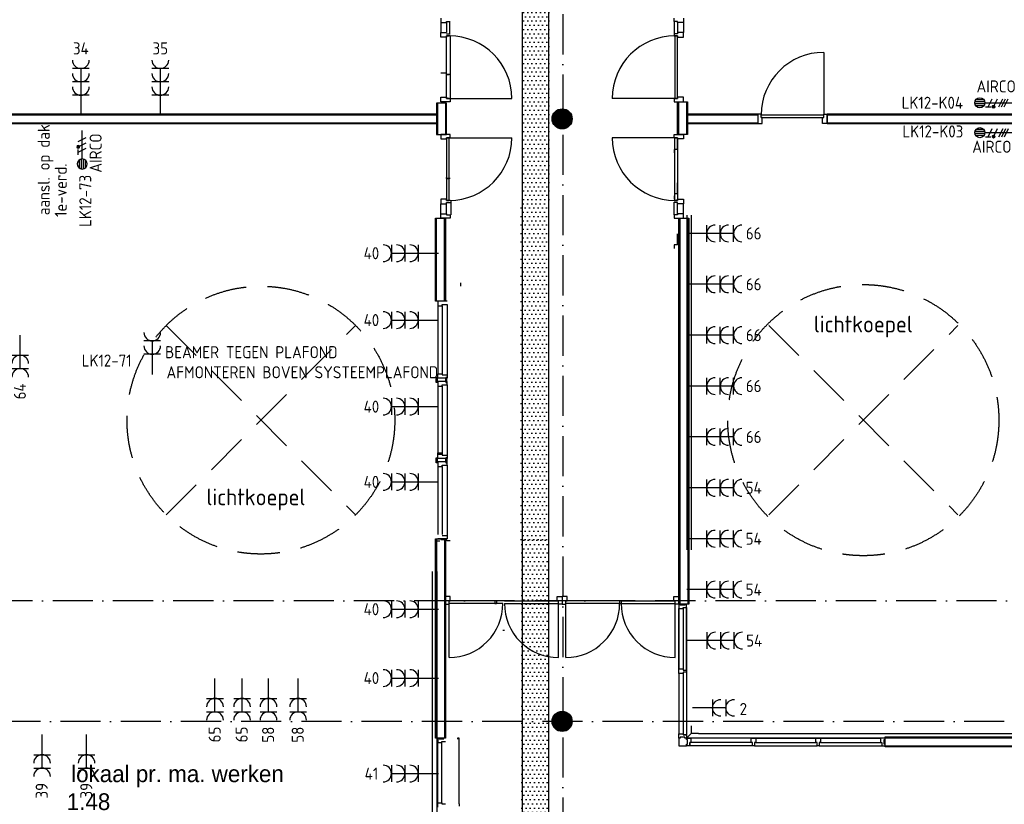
# Model space of a CAD drawing. Header units: millimetres. Extents: x 84333 to 241285, y -2244 to 84291.
# Tile 6 of 74: x 106614 to 121324, y 47538 to 59257. Entities that reach past the tile are written whole.
import ezdxf
from ezdxf.enums import TextEntityAlignment as Align

# ---------------------------------------------------------------- set-up
doc = ezdxf.new("R2010")
doc.units = ezdxf.units.MM
doc.header["$LTSCALE"] = 100
for name, pattern in [('CENTER2', [1.125, 0.75, -0.125, 0.125, -0.125]), ('DASHDOT', [9, 6, -1.5, 0, -1.5]), ('HIDDEN', [9.525, 6.35, -3.175]), ('SMALL_DASH', [1.5, 0.5, -1])]:
    doc.linetypes.add(name, pattern=pattern)
doc.layers.get('0').update_dxf_attribs({"linetype": 'CONTINUOUS'})
for name, color, linetype in [('AFDELING', 4, 'CONTINUOUS'), ('AL$1----_TEKST', 7, 'CONTINUOUS'), ('AL$7----_STRAMIEN', 1, 'DASHDOT'), ('AL22----_BINNENWAND', 7, 'CONTINUOUS'), ('AL24----_TRAPPEN', 7, 'CONTINUOUS'), ('AL28----_KONSTRUKTIE', 3, 'CONTINUOUS'), ('AL32----_BINNENKOZ', 7, 'CONTINUOUS'), ('AL32----_DRAAIR', 7, 'CONTINUOUS'), ('AL32----_DRAAIRICHTING', 1, 'CONTINUOUS'), ('AL37----_DAKOPENING', 7, 'HIDDEN'), ('ALXAA---_GEWBETON', 12, 'CONTINUOUS'), ('BOUW', 8, 'CONTINUOUS'), ('EB62203-_ATTRIB', 2, 'CONTINUOUS'), ('EB62209-_ATTRIB', 2, 'CONTINUOUS'), ('EB63103-_ATTRIB', 2, 'CONTINUOUS'), ('EB63104-_ATTRIB', 2, 'CONTINUOUS'), ('EL62203-_KRACHT-WCD230', 3, 'CONTINUOUS'), ('EL62209-_KRACHT-ASP400', 3, 'CONTINUOUS'), ('EL63103-_LICHT-WCD230V', 3, 'CONTINUOUS'), ('EL63104-_LICHT-ASP230V', 3, 'CONTINUOUS'), ('EL6441--_DATACOM', 3, 'CONTINUOUS'), ('KABELGGOOT1', 8, 'CONTINUOUS'), ('wandgoot bestaand', 30, 'CONTINUOUS')]:
    doc.layers.add(name, color=color, linetype=linetype)
doc.styles.add('1_8', font='ISO', dxfattribs={"height": 1.8})
doc.styles.add('BURO-025', font='BUROFONT.shx', dxfattribs={"height": 250})
doc.styles.add('NORATT', font='isocp.shx')
doc.styles.get("Standard").update_dxf_attribs({"font": 'iso.shx'})
doc.styles.add('TECHNIC', font='technic_.ttf')

# ---------------------------------------------------------------- blocks, each defined once
blk = doc.blocks.new('ES3W2A')
for p, q in [((1.25, 2), (-1.25, 2)), ((0, 2), (0, -3)), ((1.25, 0), (-1.25, 0))]:
    blk.add_line(p, q)
for centre in [(0, 3.25), (0, 1.25)]:
    blk.add_arc(centre, 1.25, 180, 0)
at = {"style": '1_8'}
for tag, flags, p in [('VERMOGEN', 9, (-2.5, 5)), ('GROEP', 8, (0, 5)), ('SCHAK', 8, (2.5, 5)), ('GELIJK', 9, (5, 5)), ('KAST', 9, (7, 5)), ('TAL', 8, (2.5, 5))]:
    blk.add_attdef(tag, text='', height=1.8, rotation=90, dxfattribs=dict(at, flags=flags)).set_placement(p, align=Align.MIDDLE_CENTER)
at = {"style": '1_8', "width": 0.7, "flags": 8}
blk.add_attdef('DOEL', text='', height=1.8, rotation=90, dxfattribs=at).set_placement((-2.5, 5), align=Align.MIDDLE_LEFT)
at = {"style": '1_8', "flags": 9}
blk.add_attdef('M_CODE', text='', height=1.8, dxfattribs=at).set_placement((0, 0), align=Align.MIDDLE_CENTER)
blk = doc.blocks.new('ES2X2')
for p, q in [((-0.45, 1.4), (-0.45, 2.6)), ((-0.15, 1.27), (-0.15, 2.73)), ((0.15, 1.27), (0.15, 2.73)), ((0.45, 1.4), (0.45, 2.6)), ((0, 1.25), (0, -3))]:
    blk.add_line(p, q)
at = {"color": 1}
for p, q in [((-0.72, -0.21), (-0.72, 0.11)), ((-0.64, -0.25), (-0.64, 0.15)), ((-0.6, 1.15), (-0.6, 0.35)), ((-0.6, 0.75), (0.6, 0.15)), ((-0.56, -0.25), (-0.56, 0.15)), ((-0.48, -0.21), (-0.48, 0.11)), ((-0.6, -0.05), (0.6, -0.65)), ((-0.6, -0.85), (0.6, -1.45)), ((-0.6, -1.25), (0.6, -1.85)), ((-0.6, -1.65), (0.6, -2.25))]:
    blk.add_line(p, q, dxfattribs=at)
blk.add_circle((0, 2), 0.75)
blk.add_circle((-0.6, -0.05), 0.2, dxfattribs=at)
at = {"style": '1_8'}
for tag, flags, p in [('VERMOGEN', 9, (-2.5, 4.5)), ('GROEP', 8, (0, 4.5)), ('SCHAK', 8, (2.5, 4.5)), ('KAST', 9, (7, 4.5)), ('DOEL', 8, (-2.5, 1))]:
    blk.add_attdef(tag, text='', height=1.8, rotation=90, dxfattribs=dict(at, flags=flags)).set_placement(p, align=Align.MIDDLE_LEFT)
at = {"style": '1_8', "flags": 8}
blk.add_attdef('TAL', text='', height=1.8, rotation=90, dxfattribs=at).set_placement((2.5, 4.5), align=Align.MIDDLE_CENTER)
at = {"style": '1_8', "flags": 9}
blk.add_attdef('M_CODE', text='', height=1.8, dxfattribs=at).set_placement((0, 0), align=Align.MIDDLE_CENTER)
blk = doc.blocks.new('ES3X2')
for p, q in [((-0.45, 1.4), (-0.45, 2.6)), ((-0.15, 1.27), (-0.15, 2.73)), ((0.15, 1.27), (0.15, 2.73)), ((0.45, 1.4), (0.45, 2.6)), ((0, 1.25), (0, -3))]:
    blk.add_line(p, q)
at = {"color": 210}
for p, q in [((-0.6, 0.65), (-0.6, -0.15)), ((-0.6, 0.25), (0.6, -0.35)), ((-0.72, -0.71), (-0.72, -0.39)), ((-0.64, -0.75), (-0.64, -0.35)), ((-0.6, -0.55), (0.6, -1.15)), ((-0.6, -1.35), (0.6, -1.95)), ((-0.56, -0.75), (-0.56, -0.35)), ((-0.48, -0.71), (-0.48, -0.39))]:
    blk.add_line(p, q, dxfattribs=at)
blk.add_circle((0, 2), 0.75)
blk.add_circle((-0.6, -0.55), 0.2, dxfattribs=at)
at = {"style": '1_8'}
for tag, flags, p in [('VERMOGEN', 9, (-2.5, 4.5)), ('GROEP', 8, (0, 4.5)), ('SCHAK', 8, (2.5, 4.5)), ('KAST', 9, (7, 4.5)), ('DOEL', 8, (-2.5, 1))]:
    blk.add_attdef(tag, text='', height=1.8, rotation=90, dxfattribs=dict(at, flags=flags)).set_placement(p, align=Align.MIDDLE_LEFT)
at = {"style": '1_8', "flags": 8}
blk.add_attdef('TAL', text='', height=1.8, rotation=90, dxfattribs=at).set_placement((2.5, 4.5), align=Align.MIDDLE_CENTER)
at = {"style": '1_8', "flags": 9}
blk.add_attdef('M_CODE', text='', height=1.8, dxfattribs=at).set_placement((0, 0), align=Align.MIDDLE_CENTER)
blk = doc.blocks.new('ES3W3A')
at = {"color": 0}
for p, q in [((1.25, 4), (-1.25, 4)), ((1.25, 4), (-1.25, 4)), ((1.25, 4), (-1.25, 4)), ((1.25, 4), (-1.25, 4)), ((0, 4), (0, -3)), ((0, 4), (0, -3)), ((0, 4), (0, -3)), ((0, 4), (0, -3)), ((1.25, 2), (-1.25, 2)), ((1.25, 2), (-1.25, 2)), ((1.25, 2), (-1.25, 2)), ((1.25, 2), (-1.25, 2)), ((1.25, 0), (-1.25, 0)), ((1.25, 0), (-1.25, 0)), ((1.25, 0), (-1.25, 0)), ((1.25, 0), (-1.25, 0))]:
    blk.add_line(p, q, dxfattribs=at)
for centre in [(0, 5.25), (0, 5.25), (0, 5.25), (0, 5.25), (0, 3.25), (0, 3.25), (0, 3.25), (0, 3.25), (0, 1.25), (0, 1.25), (0, 1.25), (0, 1.25)]:
    blk.add_arc(centre, 1.25, 180, 0, dxfattribs=at)
for tag, style, flags, p in [('VERMOGEN', 'NORATT', 9, (-2.5, 6.5)), ('VERMOGEN', '1_8', 9, (-2.5, 6.5)), ('VERMOGEN', 'NORATT', 9, (-2.5, 6.5)), ('GROEP', 'NORATT', 8, (0, 7)), ('GROEP', '1_8', 8, (0, 7)), ('GROEP', 'NORATT', 8, (0, 7)), ('KAST', 'NORATT', 9, (2.5, 6.5)), ('KAST', '1_8', 9, (2.5, 6.5)), ('KAST', 'NORATT', 9, (2.5, 6.5))]:
    blk.add_attdef(tag, text='', height=1.8, rotation=90, dxfattribs=dict(at, style=style, flags=flags)).set_placement(p, align=Align.MIDDLE)
at = {"style": 'NORATT', "flags": 9}
blk.add_attdef('GELIJK', text='', height=1.8, rotation=90, dxfattribs=at).set_placement((5, 7), align=Align.MIDDLE_CENTER)
blk.add_attdef('GELIJK', text='', height=1.8, rotation=90, dxfattribs=at).set_placement((5, 7), align=Align.MIDDLE_CENTER)
at = {"color": 0, "width": 0.7, "flags": 8}
for tag, style, p in [('SCHAK', 'NORATT', (2.5, 6.625)), ('SCHAK', '1_8', (2.5, 6.625)), ('SCHAK', 'NORATT', (2.5, 6.625)), ('TAL', 'NORATT', (1.5, -1.5)), ('TAL', '1_8', (1.5, -1.5)), ('TAL', 'NORATT', (1.5, -1.5))]:
    blk.add_attdef(tag, text='', height=1.8, rotation=90, dxfattribs=dict(at, style=style)).set_placement(p, align=Align.MIDDLE)
for style in ['NORATT', '1_8', 'NORATT']:
    blk.add_attdef('DOEL', text='', height=1.8, rotation=90, dxfattribs=dict(at, style=style)).set_placement((-2.75, -2.25), align=Align.MIDDLE_LEFT)
at = {"style": 'NORATT', "flags": 9}
blk.add_attdef('M_CODE', text='', height=1.8, dxfattribs=at).set_placement((0, 0), align=Align.MIDDLE_CENTER)
blk.add_attdef('M_CODE', text='', height=1.8, dxfattribs=at).set_placement((0, 0), align=Align.MIDDLE_CENTER)
blk = doc.blocks.new('A$C13e6995e')
at = {"layer": 'KABELGGOOT1'}
h = blk.add_hatch(dxfattribs=at)
h.set_pattern_fill('DOTS', color=256, scale=40, style=0)
h.set_pattern_definition([(8e-14, (40925.125, 199192.7), (31.75, 63.5), [0, -63.5])])
h.paths.add_polyline_path([(30205, 61887), (29805, 61887), (29805, 58768), (30205, 58768)])
h = blk.add_hatch(dxfattribs=at)
h.set_pattern_fill('DOTS', color=256, scale=40, style=0)
h.set_pattern_definition([(8e-14, (40889.404, 199192.7), (31.75, 63.5), [0, -63.5])])
h.paths.add_polyline_path([(29770, 53686), (30170, 53686), (30170, 58768), (29770, 58768)])
h = blk.add_hatch(dxfattribs=at)
h.set_pattern_fill('DOTS', color=256, scale=40, style=0)
h.set_pattern_definition([(8e-14, (40900.18, 199246.636), (31.75, 63.5), [0, -63.5])])
h.paths.add_polyline_path([(30181, 53740), (29781, 53740), (29781, 48519), (30181, 48519)])
at = {"layer": 'AL$7----_STRAMIEN', "color": 1}
for p, q in [((30395, 79585), (30395, 41988)), ((47677, 52820), (9684, 52820)), ((152204, 51020), (4612, 51020))]:
    blk.add_line(p, q, dxfattribs=at)
at = {"layer": 'AL22----_BINNENWAND', "color": 8}
for p, q in [((28510, 60253), (28510, 59787)), ((28660, 60253), (28510, 60253)), ((28660, 59787), (28660, 60253)), ((32110, 59787), (32110, 60275)), ((32110, 60275), (32260, 60275)), ((32260, 60275), (32260, 59787)), ((17653, 60095), (28510, 60095)), ((28510, 60095), (28510, 59945)), ((32260, 60095), (33309, 60095)), ((32260, 59945), (32260, 60095)), ((33309, 60095), (33309, 59945)), ((34343, 60095), (46995, 60095)), ((34343, 59945), (34343, 60095)), ((28510, 59945), (17653, 59945)), ((33309, 59945), (32260, 59945)), ((46845, 59945), (34343, 59945)), ((28510, 59787), (28660, 59787)), ((32260, 59787), (32110, 59787)), ((28492, 57295), (28492, 58536)), ((28492, 58536), (28642, 58536)), ((28642, 58536), (28642, 57295)), ((32129, 52772), (32129, 58536)), ((32129, 58536), (32279, 58536)), ((32279, 58536), (32279, 52772)), ((28642, 57295), (28492, 57295)), ((28491, 50770), (28491, 53745)), ((28491, 53745), (28641, 53745)), ((28641, 53745), (28641, 50770)), ((32279, 52772), (32129, 52772)), ((28641, 50770), (28491, 50770)), ((35211, 50788), (38179, 50788)), ((35211, 50638), (35211, 50788)), ((38179, 50638), (35211, 50638))]:
    blk.add_line(p, q, dxfattribs=at)
at = {"layer": 'AL22----_BINNENWAND', "color": 8, "linetype": 'Continuous'}
for p, q in [((28525, 60253), (28525, 59787)), ((28645, 60253), (28645, 59787)), ((32125, 60275), (32125, 59787)), ((32245, 60275), (32245, 59787)), ((17653, 60080), (28510, 60080)), ((32260, 60080), (33309, 60080)), ((34343, 60080), (46980, 60080)), ((17653, 59960), (28510, 59960)), ((32260, 59960), (33309, 59960)), ((34343, 59960), (46860, 59960)), ((28507, 57295), (28507, 58536)), ((28627, 57295), (28627, 58536)), ((32144, 58536), (32144, 52772)), ((32264, 58536), (32264, 52772)), ((28506, 53745), (28506, 50770)), ((28626, 53745), (28626, 50770)), ((35211, 50773), (38179, 50773)), ((35211, 50653), (38179, 50653))]:
    blk.add_line(p, q, dxfattribs=at)
at = {"layer": 'AL24----_TRAPPEN', "color": 8}
for p, q in [((29500, 52385), (29525, 52385)), ((32129, 50770), (32129, 50656)), ((32129, 50656), (32243, 50656))]:
    blk.add_line(p, q, dxfattribs=at)
at = {"layer": 'AL28----_KONSTRUKTIE', "color": 8}
for centre in [(30385, 60020), (30385, 51020)]:
    blk.add_circle(centre, 150, dxfattribs=at)
at = {"layer": 'AL32----_BINNENKOZ', "color": 8}
for p, q in [((28572, 61526), (28572, 61459)), ((32058, 61476), (32058, 61526)), ((32197, 61526), (32197, 61459)), ((28572, 61459), (28660, 61459)), ((28572, 61459), (28572, 61309)), ((28660, 61459), (28660, 61476)), ((28660, 61476), (28711, 61476)), ((28660, 61459), (28660, 61309)), ((28701, 61476), (28701, 61292)), ((32058, 61476), (32058, 61292)), ((32109, 61476), (32058, 61476)), ((32109, 61459), (32109, 61476)), ((32109, 61459), (32109, 61309)), ((32197, 61459), (32109, 61459)), ((32197, 61459), (32197, 61309)), ((28572, 61242), (28572, 61309)), ((28572, 61309), (28660, 61309)), ((28660, 61242), (28572, 61242)), ((28660, 61292), (28711, 61292)), ((28711, 61259), (28660, 61259)), ((28660, 61259), (28660, 61242)), ((28660, 61259), (28700, 61259)), ((28660, 60325), (28660, 61259)), ((28714, 61259), (28714, 60325)), ((32058, 61292), (32058, 61259)), ((32109, 61292), (32058, 61292)), ((32058, 61292), (32058, 61259)), ((32058, 61259), (32109, 61259)), ((32109, 61259), (32069, 61259)), ((32069, 61259), (32069, 60325)), ((32197, 61309), (32109, 61309)), ((32109, 61309), (32109, 61292)), ((32109, 61259), (32109, 61242)), ((32109, 60325), (32109, 61259)), ((32109, 61242), (32197, 61242)), ((32197, 61242), (32197, 61309)), ((28660, 60701), (28572, 60701)), ((28660, 60684), (28660, 60701)), ((28660, 60684), (28700, 60684)), ((28711, 60684), (28660, 60684)), ((28572, 60275), (28572, 60342)), ((28572, 60342), (28660, 60342)), ((28660, 60342), (28660, 60325)), ((28660, 60325), (28711, 60325)), ((28700, 60325), (28660, 60325)), ((28711, 60325), (28711, 60275)), ((32109, 60325), (32058, 60325)), ((32058, 60325), (32058, 60275)), ((32069, 60325), (32109, 60325)), ((32109, 60342), (32109, 60325)), ((32197, 60342), (32109, 60342)), ((32197, 60275), (32197, 60342)), ((28711, 60275), (28572, 60275)), ((32058, 60275), (32197, 60275)), ((33309, 60090), (33309, 59951)), ((33359, 60090), (33309, 60090)), ((33359, 60039), (33359, 60090)), ((33359, 60079), (34293, 60079)), ((33359, 60039), (34293, 60039)), ((33376, 60039), (33359, 60039)), ((33376, 59951), (33376, 60039)), ((34276, 59951), (34276, 60039)), ((34276, 60039), (34293, 60039)), ((34293, 60039), (34293, 60090)), ((34293, 60090), (34343, 60090)), ((34343, 60090), (34343, 59951)), ((33309, 59951), (33376, 59951)), ((34343, 59951), (34276, 59951)), ((28711, 59787), (28572, 59787)), ((28572, 59787), (28572, 59720)), ((28660, 59720), (28660, 59737)), ((28660, 59737), (28711, 59737)), ((28700, 59737), (28660, 59737)), ((28660, 59737), (28660, 58803)), ((28700, 58803), (28700, 59737)), ((28711, 59737), (28711, 59787)), ((32058, 59737), (32058, 59787)), ((32058, 59787), (32197, 59787)), ((32109, 59737), (32058, 59737)), ((32069, 58803), (32069, 59737)), ((32069, 59737), (32109, 59737)), ((32109, 59720), (32109, 59737)), ((32109, 59737), (32109, 58803)), ((32109, 59579), (32109, 59729)), ((32197, 59787), (32197, 59720)), ((28572, 59720), (28660, 59720)), ((32197, 59720), (32109, 59720)), ((32109, 59579), (32109, 59562)), ((32058, 59562), (32058, 59512)), ((32109, 59562), (32058, 59562)), ((28660, 59127), (28660, 59144)), ((28711, 59127), (28660, 59127)), ((28660, 59127), (28700, 59127)), ((32109, 58915), (32109, 59065)), ((32109, 58898), (32058, 58898)), ((32058, 58871), (32058, 58821)), ((32109, 58915), (32109, 58898)), ((28660, 58820), (28572, 58820)), ((28572, 58820), (28572, 58753)), ((28572, 58753), (28660, 58753)), ((28572, 58603), (28572, 58753)), ((28660, 58803), (28660, 58820)), ((28711, 58803), (28660, 58803)), ((28660, 58803), (28700, 58803)), ((28660, 58753), (28660, 58770)), ((28660, 58770), (28711, 58770)), ((28660, 58603), (28660, 58753)), ((28725, 58770), (28725, 58803)), ((28725, 58586), (28725, 58770)), ((32058, 58803), (32109, 58803)), ((32058, 58743), (32058, 58776)), ((32058, 58743), (32058, 58776)), ((32058, 58586), (32058, 58770)), ((32109, 58770), (32058, 58770)), ((32109, 58803), (32069, 58803)), ((32109, 58803), (32109, 58820)), ((32109, 58820), (32197, 58820)), ((32109, 58753), (32109, 58770)), ((32109, 58603), (32109, 58753)), ((32197, 58753), (32109, 58753)), ((32197, 58820), (32197, 58753)), ((32197, 58603), (32197, 58753)), ((28572, 58536), (28572, 58603)), ((28572, 58603), (28660, 58603)), ((28660, 58603), (28660, 58586)), ((28660, 58586), (28711, 58586)), ((28711, 58586), (28711, 58536)), ((32109, 58586), (32058, 58586)), ((32058, 58586), (32058, 58536)), ((32109, 58603), (32109, 58586)), ((32197, 58603), (32109, 58603)), ((32197, 58536), (32197, 58603)), ((28711, 58536), (28572, 58536)), ((32058, 58536), (32197, 58536)), ((32109, 58153), (32109, 58303)), ((32058, 58136), (32058, 58086)), ((32109, 58136), (32058, 58136)), ((32109, 58153), (32109, 58136)), ((28871, 57521), (28871, 57571)), ((28667, 57295), (28528, 57295)), ((28528, 57295), (28528, 57228)), ((28528, 57228), (28591, 57228)), ((28528, 57228), (28528, 56212)), ((28591, 57228), (28591, 57245)), ((28591, 57245), (28667, 57245)), ((28591, 57228), (28591, 56212)), ((28667, 57245), (28667, 56195)), ((28528, 56145), (28528, 56212)), ((28528, 56212), (28591, 56212)), ((28591, 56212), (28591, 56195)), ((28591, 56195), (28667, 56195)), ((28667, 56195), (28667, 56145)), ((28504, 56145), (28504, 56158)), ((28504, 56158), (28522, 56158)), ((28504, 56083), (28504, 56145)), ((28522, 56083), (28504, 56083)), ((28522, 56095), (28522, 56145)), ((28522, 56145), (28528, 56145)), ((28522, 56095), (28522, 56083)), ((28528, 56095), (28522, 56095)), ((28667, 56145), (28528, 56145)), ((28667, 56095), (28528, 56095)), ((28528, 56095), (28528, 56028)), ((28647, 56145), (28642, 56145)), ((28642, 56095), (28647, 56095)), ((28665, 56158), (28647, 56158)), ((28647, 56095), (28647, 56145)), ((28647, 56095), (28647, 56083)), ((28647, 56083), (28665, 56083)), ((28665, 56145), (28665, 56158)), ((28665, 56083), (28665, 56145)), ((28667, 56045), (28667, 56095)), ((28528, 56028), (28591, 56028)), ((28528, 56028), (28528, 55012)), ((28591, 56028), (28591, 56045)), ((28591, 56045), (28667, 56045)), ((28591, 56028), (28591, 55012)), ((28667, 56045), (28667, 54995)), ((28528, 54965), (28528, 55032)), ((28528, 55032), (28591, 55032)), ((28591, 55032), (28591, 55015)), ((28504, 54945), (28504, 54958)), ((28504, 54958), (28522, 54958)), ((28504, 54883), (28504, 54945)), ((28522, 54883), (28504, 54883)), ((28522, 54895), (28522, 54945)), ((28522, 54945), (28528, 54945)), ((28522, 54895), (28522, 54883)), ((28528, 54895), (28522, 54895)), ((28528, 54945), (28528, 55012)), ((28528, 55012), (28591, 55012)), ((28667, 54945), (28528, 54945)), ((28667, 54895), (28528, 54895)), ((28528, 54895), (28528, 54828)), ((28591, 55012), (28591, 54995)), ((28591, 54995), (28667, 54995)), ((28647, 54945), (28642, 54945)), ((28642, 54895), (28647, 54895)), ((28665, 54958), (28647, 54958)), ((28647, 54895), (28647, 54945)), ((28647, 54895), (28647, 54883)), ((28647, 54883), (28665, 54883)), ((28667, 54945), (28667, 54958)), ((28667, 54883), (28667, 54945)), ((28668, 54995), (28668, 54945)), ((28668, 54845), (28668, 54895)), ((28528, 54828), (28591, 54828)), ((28528, 54828), (28528, 53812)), ((28591, 54828), (28591, 54845)), ((28591, 54845), (28667, 54845)), ((28591, 54828), (28591, 53812)), ((28667, 54845), (28667, 53795)), ((28519, 53716), (28559, 53716)), ((28667, 53745), (28528, 53745)), ((28662, 53733), (28574, 53733)), ((28592, 53795), (28668, 53795)), ((28662, 53716), (28662, 53733)), ((28713, 53716), (28662, 53716)), ((28668, 53795), (28668, 53745)), ((28714, 52886), (28641, 52886)), ((28641, 52886), (28641, 52823)), ((28641, 52823), (28641, 52823)), ((28641, 52823), (28641, 52772)), ((28697, 52772), (28697, 52823)), ((28697, 52823), (28714, 52823)), ((29500, 52823), (28697, 52823)), ((28714, 52823), (28714, 52886)), ((29381, 52823), (29381, 52783)), ((29406, 52823), (29406, 52783)), ((29525, 52823), (30329, 52823)), ((30312, 52823), (30312, 52886)), ((30312, 52886), (30385, 52886)), ((30329, 52823), (30312, 52823)), ((30329, 52772), (30329, 52823)), ((30458, 52886), (30385, 52886)), ((30385, 52886), (30385, 52823)), ((30385, 52886), (30385, 52823)), ((30385, 52823), (30385, 52823)), ((30385, 52823), (30385, 52772)), ((30385, 52823), (30385, 52823)), ((30385, 52823), (30385, 52772)), ((31244, 52823), (30441, 52823)), ((30441, 52772), (30441, 52823)), ((30441, 52823), (30458, 52823)), ((30458, 52823), (30458, 52886)), ((31244, 52823), (31244, 52783)), ((31269, 52823), (31269, 52783)), ((31269, 52823), (32073, 52823)), ((32056, 52823), (32056, 52886)), ((32056, 52886), (32129, 52886)), ((32073, 52823), (32056, 52823)), ((32073, 52772), (32073, 52823)), ((32129, 52886), (32129, 52823)), ((32129, 52823), (32129, 52823)), ((32129, 52823), (32129, 52772)), ((28641, 52772), (28697, 52772)), ((28641, 52772), (28697, 52772)), ((29500, 52783), (28697, 52783)), ((29381, 52783), (29406, 52783)), ((29525, 52783), (30329, 52783)), ((30385, 52772), (30329, 52772)), ((30385, 52772), (30329, 52772)), ((30385, 52772), (30441, 52772)), ((30385, 52772), (30441, 52772)), ((31244, 52783), (30441, 52783)), ((31244, 52783), (31269, 52783)), ((31269, 52783), (32073, 52783)), ((32129, 52772), (32073, 52772)), ((32129, 52772), (32073, 52772)), ((32151, 52772), (32129, 52772)), ((32129, 52772), (32129, 52705)), ((32129, 52705), (32129, 51805)), ((32129, 51805), (32129, 52705)), ((32129, 52705), (32129, 51805)), ((32129, 52705), (32192, 52705)), ((32151, 52756), (32151, 52772)), ((32218, 52756), (32151, 52756)), ((32192, 52705), (32192, 52722)), ((32192, 52722), (32243, 52722)), ((32192, 52705), (32192, 51805)), ((32243, 52772), (32218, 52772)), ((32218, 52772), (32218, 52756)), ((32243, 52722), (32243, 52772)), ((32243, 52722), (32243, 51788)), ((32243, 51788), (32243, 52722)), ((32129, 51738), (32129, 51805)), ((32129, 51805), (32192, 51805)), ((32192, 51805), (32192, 51788)), ((32192, 51788), (32243, 51788)), ((32243, 51788), (32243, 51755)), ((32192, 51738), (32129, 51738)), ((32129, 51738), (32129, 50837)), ((32243, 51755), (32192, 51755)), ((32192, 51755), (32192, 51738)), ((32192, 51738), (32192, 50837)), ((32243, 51755), (32243, 50820)), ((28549, 50770), (28527, 50770)), ((28527, 50770), (28527, 50703)), ((28549, 50754), (28549, 50770)), ((28616, 50754), (28549, 50754)), ((28845, 50770), (28820, 50770)), ((28820, 50770), (28820, 50754)), ((28845, 50720), (28845, 50770)), ((32129, 50770), (32129, 50837)), ((32129, 50837), (32192, 50837)), ((32151, 50770), (32129, 50770)), ((32218, 50786), (32151, 50786)), ((32151, 50786), (32151, 50770)), ((32192, 50837), (32192, 50820)), ((32243, 50820), (32192, 50820)), ((32192, 50820), (32243, 50820)), ((32218, 50770), (32218, 50786)), ((32243, 50770), (32218, 50770)), ((32243, 50820), (32243, 50770)), ((32243, 50748), (32243, 50770)), ((32243, 50770), (32310, 50770)), ((33210, 50770), (32310, 50770)), ((33210, 50770), (32310, 50770)), ((32310, 50770), (32310, 50707)), ((33210, 50707), (33210, 50770)), ((33210, 50770), (33277, 50770)), ((33277, 50770), (34177, 50770)), ((33277, 50770), (34177, 50770)), ((33277, 50770), (33277, 50707)), ((34177, 50707), (34177, 50770)), ((34177, 50770), (34244, 50770)), ((34244, 50770), (34244, 50707)), ((34244, 50770), (35144, 50770)), ((34244, 50770), (35144, 50770)), ((35211, 50770), (35144, 50770)), ((35144, 50770), (35144, 50707)), ((35211, 50748), (35211, 50770)), ((28527, 50703), (28590, 50703)), ((28527, 49804), (28527, 50703)), ((28527, 49804), (28527, 50703)), ((28590, 50703), (28590, 50720)), ((28590, 50720), (28641, 50720)), ((28590, 49804), (28590, 50703)), ((28845, 49787), (28845, 50720)), ((32259, 50748), (32243, 50748)), ((32243, 50656), (32243, 50681)), ((32243, 50681), (32259, 50681)), ((32293, 50656), (32243, 50656)), ((32259, 50681), (32259, 50748)), ((32293, 50656), (32293, 50707)), ((32310, 50707), (32293, 50707)), ((32293, 50707), (32293, 50656)), ((33227, 50656), (32293, 50656)), ((33210, 50707), (32310, 50707)), ((33227, 50707), (33210, 50707)), ((33227, 50656), (33227, 50707)), ((33260, 50656), (33227, 50656)), ((33277, 50707), (33260, 50707)), ((33260, 50707), (33260, 50656)), ((33260, 50656), (34194, 50656)), ((33277, 50707), (34177, 50707)), ((34194, 50707), (34177, 50707)), ((34194, 50656), (34194, 50707)), ((34227, 50656), (34194, 50656)), ((34244, 50707), (34227, 50707)), ((34227, 50707), (34227, 50656)), ((34227, 50656), (35161, 50656)), ((34244, 50707), (35144, 50707)), ((35144, 50707), (35161, 50707)), ((35161, 50707), (35161, 50656)), ((35161, 50656), (35211, 50656)), ((35195, 50681), (35195, 50748)), ((35195, 50748), (35211, 50748)), ((35211, 50681), (35195, 50681)), ((35211, 50656), (35211, 50681)), ((28527, 49737), (28527, 49804)), ((28527, 49804), (28590, 49804)), ((28590, 49804), (28590, 49787)), ((28590, 49787), (28641, 49787)), ((28845, 49787), (28845, 49754))]:
    blk.add_line(p, q, dxfattribs=at)
at = {"layer": 'AL32----_DRAAIR', "color": 8}
for p, q in [((28697, 51976), (28697, 52783)), ((30329, 51976), (30329, 52783)), ((30441, 51976), (30441, 52783)), ((32073, 51976), (32073, 52783))]:
    blk.add_line(p, q, dxfattribs=at)
for centre, start, end in [((28696, 52779), 270.0361, 0.2098), ((30329, 52779), 179.7902, 269.9639), ((30440, 52779), 270.0361, 0.2098), ((32073, 52779), 179.7902, 269.9639)]:
    blk.add_arc(centre, 804, start, end, dxfattribs=at)
at = {"layer": 'AL32----_DRAAIRICHTING', "color": 8}
for p, q in [((34293, 61013), (34293, 60079)), ((28700, 60325), (29634, 60325)), ((32069, 60325), (31135, 60325)), ((28700, 59737), (29634, 59737)), ((32069, 59737), (31135, 59737))]:
    blk.add_line(p, q, dxfattribs=at)
for centre, start, end in [((28700, 60325), 0, 90), ((32069, 60325), 90, 180), ((34293, 60079), 90, 180), ((28700, 59737), 270, 0), ((32069, 59737), 180, 270)]:
    blk.add_arc(centre, 934, start, end, dxfattribs=at)
at = {"layer": 'AL37----_DAKOPENING', "color": 8, "linetype": 'HIDDEN'}
for p, q in [((24471, 54106), (27299, 56934)), ((24471, 56934), (27299, 54106)), ((33471, 54106), (36299, 56934)), ((33471, 56934), (36299, 54106))]:
    blk.add_line(p, q, dxfattribs=at)
at = {"layer": 'AL37----_DAKOPENING', "color": 8}
for centre, radius in [((25885, 55520), 2000), ((34885, 55520), 2025)]:
    blk.add_circle(centre, radius, dxfattribs=at)
at = {"layer": 'ALXAA---_GEWBETON', "color": 8}
for p, q in [((30365, 59871), (30365, 60169)), ((30385, 59870), (30385, 60170)), ((30405, 59871), (30405, 60169)), ((30245, 59966), (30245, 60074)), ((30265, 59930), (30265, 60110)), ((30285, 59908), (30285, 60132)), ((30305, 59893), (30305, 60147)), ((30325, 59883), (30325, 60158)), ((30345, 59875), (30345, 60165)), ((30425, 59875), (30425, 60165)), ((30445, 59883), (30445, 60158)), ((30465, 59893), (30465, 60147)), ((30485, 59908), (30485, 60132)), ((30505, 59930), (30505, 60110)), ((30525, 59966), (30525, 60074)), ((30245, 50966), (30245, 51074)), ((30265, 50930), (30265, 51110)), ((30285, 50908), (30285, 51132)), ((30305, 50893), (30305, 51147)), ((30325, 50883), (30325, 51158)), ((30345, 50875), (30345, 51165)), ((30365, 50871), (30365, 51169)), ((30385, 50870), (30385, 51170)), ((30405, 50871), (30405, 51169)), ((30425, 50875), (30425, 51165)), ((30445, 50883), (30445, 51158)), ((30465, 50893), (30465, 51147)), ((30485, 50908), (30485, 51132)), ((30505, 50930), (30505, 51110)), ((30525, 50966), (30525, 51074))]:
    blk.add_line(p, q, dxfattribs=at)
at = {"layer": 'KABELGGOOT1'}
for p, q in [((29788, 77648, 3650), (29788, 44908, 3650)), ((30188, 44911, 3650), (30188, 72838, 3650))]:
    blk.add_line(p, q, dxfattribs=at)
at = {"layer": 'AFDELING', "color": 8, "style": 'TECHNIC'}
for p in [(92219, 54468), (58038, 41625), (88108, 41444)]:
    blk.add_attdef('VIDE', text='', height=500, dxfattribs=at).set_placement(p, align=Align.CENTER)
blk.add_attdef('VIDE', text='', height=500, rotation=90, dxfattribs=at).set_placement((75129, 25766), align=Align.CENTER)
at = {"layer": 'AL$1----_TEKST', "color": 8}
for p in [(34885, 56830), (25811, 54248)]:
    blk.add_text('lichtkoepel', height=250, dxfattribs=at).set_placement(p, align=Align.CENTER)
at = {"layer": 'BOUW', "style": 'BURO-025'}
for s, p in [('lokaal pr. ma. werken', (23050, 50113)), ('1.48', (22984, 49696))]:
    blk.add_text(s, height=250, dxfattribs=at).set_placement(p)
blk = doc.blocks.new('*U96')
at = {"color": 0, "linetype": 'SMALL_DASH', "ltscale": 100}
for p, q in [((0, 32, -1100), (10325, 32, -1100)), ((0, -33, -1100), (10325, -33, -1100))]:
    blk.add_line(p, q, dxfattribs=at)
at = {"color": 2, "linetype": 'CENTER2', "ltscale": 100}
for tag in ['CODE', 'POSITIONCODE', 'SECTIONCODE']:
    blk.add_attdef(tag, (0, 0), '', height=1.8, dxfattribs=at)
blk = doc.blocks.new('*U111')
at = {"color": 0, "linetype": 'SMALL_DASH', "ltscale": 100}
for p, q in [((0, 32, -1100), (7656, 32, -1100)), ((0, -32, -1100), (7656, -32, -1100))]:
    blk.add_line(p, q, dxfattribs=at)
at = {"color": 2, "linetype": 'CENTER2', "ltscale": 100}
for tag in ['CODE', 'POSITIONCODE', 'SECTIONCODE']:
    blk.add_attdef(tag, (0, 0), '', height=1.8, dxfattribs=at)
blk = doc.blocks.new('*U109')
at = {"color": 0, "linetype": 'SMALL_DASH', "ltscale": 100}
for p, q in [((-145, 32.5, -1100), (-32.5, 32.5, -1100)), ((-32.5, 145, -1100), (-32.5, 32.5, -1100)), ((-32.5, 32.5, -1100), (32.5, -32.5, -1100)), ((32.5, -32.5, -1100), (32.5, 145, -1100)), ((32.5, -32.5, -1100), (-145, -32.5, -1100))]:
    blk.add_line(p, q, dxfattribs=at)
at = {"color": 2, "linetype": 'CENTER2', "ltscale": 100}
for tag in ['CODE', 'SECTIONCODE', 'POSITIONCODE']:
    blk.add_attdef(tag, (0, 0), '', height=1.8, dxfattribs=at)
blk = doc.blocks.new('*U110')
at = {"color": 0, "linetype": 'SMALL_DASH', "ltscale": 100}
for p, q in [((0, 32, -1100), (14095, 32, -1100)), ((0, -33, -1100), (14095, -33, -1100))]:
    blk.add_line(p, q, dxfattribs=at)
at = {"color": 2, "linetype": 'CENTER2', "ltscale": 100}
for tag in ['CODE', 'POSITIONCODE', 'SECTIONCODE']:
    blk.add_attdef(tag, (0, 0), '', height=1.8, dxfattribs=at)

msp = doc.modelspace()

# ---------------------------------------------------------------- block references
at = {"layer": 'EL62203-_KRACHT-WCD230'}
ref = msp.add_blockref('ES3W3A', (107528, 58129), dxfattribs=dict(at, xscale=100, yscale=100, zscale=100))
ref.add_attrib('GROEP', '34', dxfattribs={"layer": 'EB62203-_ATTRIB', "color": 1, "height": 180, "style": 'NORATT', "flags": 8}).set_placement((107528, 58829), align=Align.MIDDLE)
ref = msp.add_blockref('ES3W3A', (108715, 58129), dxfattribs=dict(at, xscale=100, yscale=100, zscale=100))
ref.add_attrib('GROEP', '35', dxfattribs={"layer": 'EB62203-_ATTRIB', "color": 1, "height": 180, "style": 'NORATT', "flags": 8}).set_placement((108715, 58829), align=Align.MIDDLE)
ref = msp.add_blockref('ES3W3A', (116880, 56065), dxfattribs=dict(at, xscale=100, yscale=100, zscale=100, rotation=270))
ref.add_attrib('GROEP', '66', dxfattribs={"layer": 'EB62203-_ATTRIB', "color": 1, "height": 180, "style": 'NORATT', "flags": 8}).set_placement((117580, 56065), align=Align.MIDDLE)
ref = msp.add_blockref('ES3W3A', (112569, 55769, 1050), dxfattribs=dict(at, xscale=100, yscale=100, zscale=100, rotation=90))
ref.add_attrib('GROEP', '40', dxfattribs={"layer": 'EB62203-_ATTRIB', "color": 1, "height": 180, "style": 'NORATT', "flags": 8}).set_placement((111869, 55769, 1050), align=Align.MIDDLE)
ref = msp.add_blockref('ES3W3A', (116880, 55305), dxfattribs=dict(at, xscale=100, yscale=100, zscale=100, rotation=270))
ref.add_attrib('GROEP', '66', dxfattribs={"layer": 'EB62203-_ATTRIB', "color": 1, "height": 180, "style": 'NORATT', "flags": 8}).set_placement((117580, 55305), align=Align.MIDDLE)
ref = msp.add_blockref('ES3W3A', (112569, 54771, 1050), dxfattribs=dict(at, xscale=100, yscale=100, zscale=100, rotation=90))
ref.add_attrib('GROEP', '40', dxfattribs={"layer": 'EB62203-_ATTRIB', "color": 1, "height": 180, "style": 'NORATT', "flags": 8}).set_placement((111869, 54771, 1050), align=Align.MIDDLE)
ref = msp.add_blockref('ES3W3A', (116880, 54545), dxfattribs=dict(at, xscale=100, yscale=100, zscale=100, rotation=270))
ref.add_attrib('GROEP', '66', dxfattribs={"layer": 'EB62203-_ATTRIB', "color": 1, "height": 180, "style": 'NORATT', "flags": 8}).set_placement((117580, 54545), align=Align.MIDDLE)
ref = msp.add_blockref('ES3W3A', (116880, 53785), dxfattribs=dict(at, xscale=100, yscale=100, zscale=100, rotation=270))
ref.add_attrib('GROEP', '66', dxfattribs={"layer": 'EB62203-_ATTRIB', "color": 1, "height": 180, "style": 'NORATT', "flags": 8}).set_placement((117580, 53785), align=Align.MIDDLE)
ref = msp.add_blockref('ES3W3A', (112569, 53478, 1050), dxfattribs=dict(at, xscale=100, yscale=100, zscale=100, rotation=90))
ref.add_attrib('GROEP', '40', dxfattribs={"layer": 'EB62203-_ATTRIB', "color": 1, "height": 180, "style": 'NORATT', "flags": 8}).set_placement((111869, 53478, 1050), align=Align.MIDDLE)
ref = msp.add_blockref('ES3W3A', (116880, 53025), dxfattribs=dict(at, xscale=100, yscale=100, zscale=100, rotation=270))
ref.add_attrib('GROEP', '66', dxfattribs={"layer": 'EB62203-_ATTRIB', "color": 1, "height": 180, "style": 'NORATT', "flags": 8}).set_placement((117580, 53025), align=Align.MIDDLE)
ref = msp.add_blockref('ES3W3A', (112569, 52354, 1050), dxfattribs=dict(at, xscale=100, yscale=100, zscale=100, rotation=90))
ref.add_attrib('GROEP', '40', dxfattribs={"layer": 'EB62203-_ATTRIB', "color": 1, "height": 180, "style": 'NORATT', "flags": 8}).set_placement((111869, 52354, 1050), align=Align.MIDDLE)
ref = msp.add_blockref('ES3W3A', (116880, 52265), dxfattribs=dict(at, xscale=100, yscale=100, zscale=100, rotation=270))
ref.add_attrib('GROEP', '54', dxfattribs={"layer": 'EB62203-_ATTRIB', "color": 1, "height": 180, "style": 'NORATT', "flags": 8}).set_placement((117580, 52265), align=Align.MIDDLE)
ref = msp.add_blockref('ES3W3A', (116880, 51505), dxfattribs=dict(at, xscale=100, yscale=100, zscale=100, rotation=270))
ref.add_attrib('GROEP', '54', dxfattribs={"layer": 'EB62203-_ATTRIB', "color": 1, "height": 180, "style": 'NORATT', "flags": 8}).set_placement((117580, 51505), align=Align.MIDDLE)
ref = msp.add_blockref('ES3W3A', (116880, 50745), dxfattribs=dict(at, xscale=100, yscale=100, zscale=100, rotation=270))
ref.add_attrib('GROEP', '54', dxfattribs={"layer": 'EB62203-_ATTRIB', "color": 1, "height": 180, "style": 'NORATT', "flags": 8}).set_placement((117580, 50745), align=Align.MIDDLE)
ref = msp.add_blockref('ES3W3A', (112569, 50452, 1050), dxfattribs=dict(at, xscale=100, yscale=100, zscale=100, rotation=90))
ref.add_attrib('GROEP', '40', dxfattribs={"layer": 'EB62203-_ATTRIB', "color": 1, "height": 180, "style": 'NORATT', "flags": 8}).set_placement((111869, 50452, 1050), align=Align.MIDDLE)
ref = msp.add_blockref('ES3W3A', (116887, 49984), dxfattribs=dict(at, xscale=100, yscale=100, zscale=100, rotation=270))
ref.add_attrib('GROEP', '54', dxfattribs={"layer": 'EB62203-_ATTRIB', "color": 1, "height": 180, "style": 'NORATT', "flags": 8}).set_placement((117587, 49984), align=Align.MIDDLE)
ref = msp.add_blockref('ES3W3A', (112569, 49424, 1050), dxfattribs=dict(at, xscale=100, yscale=100, zscale=100, rotation=90))
ref.add_attrib('GROEP', '40', dxfattribs={"layer": 'EB62203-_ATTRIB', "color": 1, "height": 180, "style": 'NORATT', "flags": 8}).set_placement((111869, 49424, 1050), align=Align.MIDDLE)
ref = msp.add_blockref('ES3W3A', (112569, 47997, 1050), dxfattribs=dict(at, xscale=100, yscale=100, zscale=100, rotation=90))
ref.add_attrib('GROEP', '41', dxfattribs={"layer": 'EB62203-_ATTRIB', "color": 1, "height": 180, "style": 'NORATT', "flags": 8}).set_placement((111869, 47997, 1050), align=Align.MIDDLE)
at = {"layer": 'EL62209-_KRACHT-ASP400'}
ref = msp.add_blockref('ES2X2', (121158, 58017), dxfattribs=dict(at, xscale=100, yscale=100, zscale=100, rotation=90))
ref.add_attrib('DOEL', 'AIRCO ', dxfattribs={"layer": 'EB62209-_ATTRIB', "color": 1, "height": 180, "style": '1_8', "flags": 8}).set_placement((121599, 58261), align=Align.MIDDLE_RIGHT)
ref.add_attrib('GROEP', 'LK12-K04', dxfattribs={"layer": 'EB62209-_ATTRIB', "color": 1, "height": 180, "style": '1_8', "flags": 8}).set_placement((120708, 58017), align=Align.MIDDLE_RIGHT)
ref.add_attrib('SCHAK', 'aansl. op dak 1e-verd.', dxfattribs={"layer": 'EB62209-_ATTRIB', "color": 1, "height": 180, "style": '1_8', "flags": 8}).set_placement((123819, 58064), align=Align.MIDDLE_RIGHT)
ref = msp.add_blockref('ES2X2', (121160, 57570), dxfattribs=dict(at, xscale=100, yscale=100, zscale=100, rotation=90))
ref.add_attrib('DOEL', 'AIRCO', dxfattribs={"layer": 'EB62209-_ATTRIB', "color": 1, "height": 180, "style": '1_8', "flags": 8}).set_placement((121432, 57360), align=Align.MIDDLE_RIGHT)
ref.add_attrib('GROEP', 'LK12-K03', dxfattribs={"layer": 'EB62209-_ATTRIB', "color": 1, "height": 180, "style": '1_8', "flags": 8}).set_placement((120712, 57588), align=Align.MIDDLE_RIGHT)
ref.add_attrib('SCHAK', 'aansl. op dak 1e-verd.', dxfattribs={"layer": 'EB62209-_ATTRIB', "color": 1, "height": 180, "style": '1_8', "flags": 8}).set_placement((123823, 57538), align=Align.MIDDLE_RIGHT)
at = {"layer": 'EL63103-_LICHT-WCD230V'}
ref = msp.add_blockref('ES3W2A', (108595, 54259), dxfattribs=dict(at, xscale=100, yscale=100, zscale=100))
ref.add_attrib('DOEL', 'BEAMER TEGEN PLAFOND', dxfattribs={"layer": 'EB63103-_ATTRIB', "color": 1, "height": 180, "style": '1_8', "flags": 8}).set_placement((111362, 54291), align=Align.MIDDLE_RIGHT)
ref.add_attrib('GROEP', 'LK12-71', dxfattribs={"layer": 'EB63103-_ATTRIB', "color": 1, "height": 180, "style": '1_8', "flags": 8}).set_placement((108287, 54166), align=Align.MIDDLE_RIGHT)
ref.add_attrib('SCHAK', 'AFMONTEREN BOVEN SYSTEEMPLAFOND', dxfattribs={"layer": 'EB63103-_ATTRIB', "color": 1, "height": 180, "style": '1_8', "flags": 8}).set_placement((110837, 53991), align=Align.MIDDLE_CENTER)
ref = msp.add_blockref('ES3W2A', (106622, 54245), dxfattribs=dict(at, xscale=100, yscale=100, zscale=100, rotation=180))
ref.add_attrib('GROEP', '64', dxfattribs={"layer": 'EB63103-_ATTRIB', "color": 1, "height": 180, "rotation": 90, "style": '1_8', "flags": 8}).set_placement((106617, 53824), align=Align.MIDDLE_RIGHT)
ref = msp.add_blockref('ES3W2A', (109532, 49119), dxfattribs=dict(at, xscale=100, yscale=100, zscale=100, rotation=180))
ref.add_attrib('GROEP', '65', dxfattribs={"layer": 'EB63103-_ATTRIB', "color": 1, "height": 180, "rotation": 90, "style": '1_8', "flags": 8}).set_placement((109527, 48698), align=Align.MIDDLE_RIGHT)
ref = msp.add_blockref('ES3W2A', (109936, 49119), dxfattribs=dict(at, xscale=100, yscale=100, zscale=100, rotation=180))
ref.add_attrib('GROEP', '65', dxfattribs={"layer": 'EB63103-_ATTRIB', "color": 1, "height": 180, "rotation": 90, "style": '1_8', "flags": 8}).set_placement((109930, 48698), align=Align.MIDDLE_RIGHT)
ref = msp.add_blockref('ES3W2A', (110331, 49119), dxfattribs=dict(at, xscale=100, yscale=100, zscale=100, rotation=180))
ref.add_attrib('GROEP', '58', dxfattribs={"layer": 'EB63103-_ATTRIB', "color": 1, "height": 180, "rotation": 90, "style": '1_8', "flags": 8}).set_placement((110326, 48698), align=Align.MIDDLE_RIGHT)
ref = msp.add_blockref('ES3W2A', (110774, 49119), dxfattribs=dict(at, xscale=100, yscale=100, zscale=100, rotation=180))
ref.add_attrib('GROEP', '58', dxfattribs={"layer": 'EB63103-_ATTRIB', "color": 1, "height": 180, "rotation": 90, "style": '1_8', "flags": 8}).set_placement((110768, 48698), align=Align.MIDDLE_RIGHT)
ref = msp.add_blockref('ES3W2A', (116966, 48979), dxfattribs=dict(at, xscale=-100, yscale=100, zscale=100, rotation=270))
ref.add_attrib('GROEP', '2', dxfattribs={"layer": 'EB63103-_ATTRIB', "color": 1, "height": 180, "style": '1_8', "flags": 8}).set_placement((117481, 48962), align=Align.MIDDLE_RIGHT)
ref = msp.add_blockref('ES3W2A', (106948, 48279), dxfattribs=dict(at, xscale=100, yscale=100, zscale=100, rotation=180))
ref.add_attrib('GROEP', '39', dxfattribs={"layer": 'EB63103-_ATTRIB', "color": 1, "height": 180, "rotation": 90, "style": '1_8', "flags": 8}).set_placement((106943, 47858), align=Align.MIDDLE_RIGHT)
ref = msp.add_blockref('ES3W2A', (107614, 48279), dxfattribs=dict(at, xscale=100, yscale=100, zscale=100, rotation=180))
ref.add_attrib('GROEP', '39', dxfattribs={"layer": 'EB63103-_ATTRIB', "color": 1, "height": 180, "rotation": 90, "style": '1_8', "flags": 8}).set_placement((107609, 47858), align=Align.MIDDLE_RIGHT)
at = {"layer": 'EL63104-_LICHT-ASP230V'}
ref = msp.add_blockref('ES3X2', (107549, 57302), dxfattribs=dict(at, xscale=-100, yscale=100, zscale=100, rotation=180))
ref.add_attrib('DOEL', 'AIRCO', dxfattribs={"layer": 'EB63104-_ATTRIB', "color": 1, "height": 180, "rotation": 90, "style": '1_8', "flags": 8}).set_placement((107749, 56972), align=Align.MIDDLE_LEFT)
ref.add_attrib('GROEP', 'LK12-73', dxfattribs={"layer": 'EB63104-_ATTRIB', "color": 1, "height": 180, "rotation": 90, "style": '1_8', "flags": 8}).set_placement((107594, 56162), align=Align.MIDDLE_LEFT)
ref.add_attrib('SCHAK', 'aansl. op dak ', dxfattribs={"layer": 'EB63104-_ATTRIB', "color": 1, "height": 180, "rotation": 90, "style": '1_8', "flags": 8}).set_placement((106973, 56337), align=Align.MIDDLE_LEFT)
ref.add_attrib('M_CODE', '1e-verd.', dxfattribs={"layer": 'EB63104-_ATTRIB', "color": 1, "height": 180, "rotation": 90, "style": '1_8', "flags": 8}).set_placement((107227, 56710), align=Align.MIDDLE_CENTER)
at = {"layer": 'EL6441--_DATACOM'}
msp.add_blockref('A$C13e6995e', (84333, -2244), dxfattribs=at)
at = {"layer": 'wandgoot bestaand', "linetype": 'SMALL_DASH', "ltscale": 100}
for name, p, rotation in [('*U96', (112816, 46016, 1100), 90.00000000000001), ('*U111', (116613, 56339, 1100), 270), ('*U109', (116613, 48563, 1100), 269.9999999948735)]:
    msp.add_blockref(name, p, dxfattribs=dict(at, rotation=rotation))
msp.add_blockref('*U110', (116758, 48563, 1100), dxfattribs=at)

doc.saveas('drawing.dxf')
